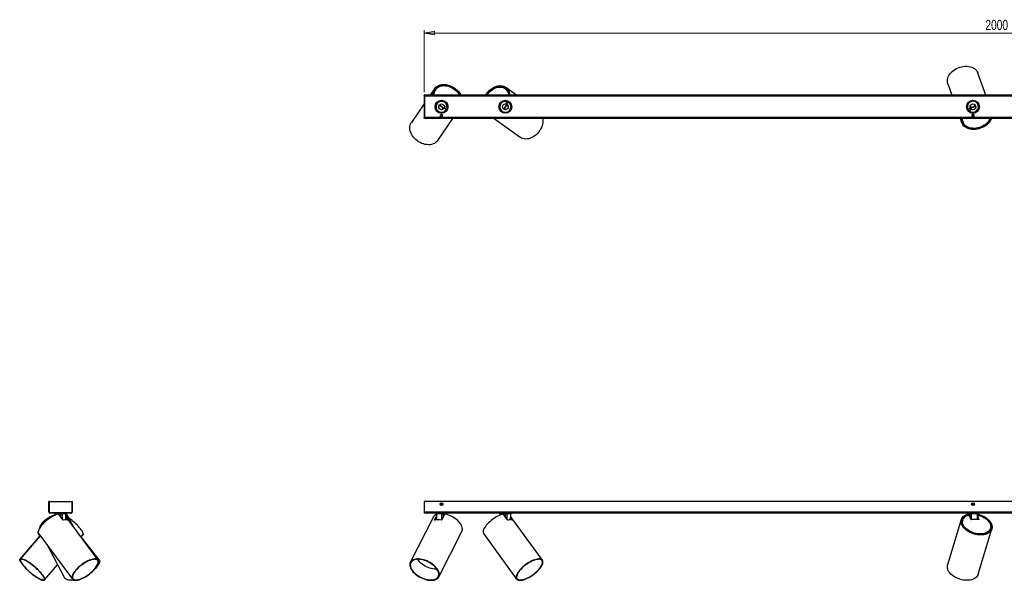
# Model space of a CAD drawing. Header units: millimetres. Extents: x 331 to 1010, y 451 to 656.
# Tile 1 of 4: x 331 to 670, y 463 to 656. Entities that reach past the tile are written whole.
import ezdxf

# ---------------------------------------------------------------- set-up
doc = ezdxf.new("R2010")
doc.units = ezdxf.units.MM
doc.linetypes.add('CENTERX2', pattern=[20.32, 12.7, -2.54, 2.54, -2.54])
doc.styles.add('SLDTEXTSTYLE0', font='TXT', dxfattribs={"width": 0.75})
doc.dimstyles.new('SLDDIMSTYLE2', dxfattribs={"dimtxt": 3.5, "dimasz": 3.556, "dimexe": 0, "dimexo": 0.0625, "dimgap": 0.875, "dimtad": 1, "dimdec": 0, "dimlfac": 5, "dimrnd": 1e-09, "dimzin": 12, "dimdsep": 46, "dimtxsty": 'SLDTEXTSTYLE0', "dimblk1": 'CLOSED', "dimblk2": 'CLOSED', "dimsah": 1, "dimcen": 0.09, "dimadec": 0, "dimazin": 3, "dimtfac": 1, "dimtdec": 0, "dimtofl": 0, "dimtmove": 0, "dimatfit": 3, "dimldrblk": 'CLOSED', "dimfxl": 0, "dimfrac": 2, "dimtolj": 1, "dimtzin": 12, "dimarcsym": 0})

# ---------------------------------------------------------------- blocks, each defined once
blk = doc.blocks.new('_Closed')
at = {"color": 0, "linetype": 'ByBlock', "lineweight": -2}
for p, q in [((-1, 0.166667), (0, 0)), ((-1, 0.166667), (-1, -0.166667)), ((0, 0), (-1, -0.166667)), ((0, 0), (-1, 0))]:
    blk.add_line(p, q, dxfattribs=at)
blk = doc.blocks.new('_D_2')
at = {"color": 7, "linetype": 'Continuous', "lineweight": 0}
for p, q in [((470.02, 630.96), (470.02, 652.35)), ((870.02, 651.35), (470.02, 651.35)), ((870.02, 630.96), (870.02, 652.35))]:
    blk.add_line(p, q, dxfattribs=at)
at = {"color": 7, "linetype": 'Continuous', "lineweight": 18, "xscale": 3.556, "yscale": 3.556, "rotation": 180.0000000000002}
blk.add_blockref('_Closed', (470.02, 651.35, 18.75), dxfattribs=at)
at = {"color": 7, "linetype": 'Continuous', "lineweight": 18, "xscale": 3.556, "yscale": 3.556}
blk.add_blockref('_Closed', (870.02, 651.35, 18.75), dxfattribs=at)
at = {"color": 7, "linetype": 'Continuous', "lineweight": 18, "insert": (663.31, 655.86), "char_height": 3.5, "attachment_point": 1, "style": 'SLDTEXTSTYLE0'}
blk.add_mtext('2000', dxfattribs=at)

msp = doc.modelspace()

# ---------------------------------------------------------------- linework, layer by layer
at = {"color": 7, "linetype": 'Continuous', "lineweight": 25}
for p, q in [((663.437, 629.962), (660.748, 637.503)), ((473.625, 632.178), (472.1, 629.962)), ((473.438, 631.373), (473.639, 631.235)), ((473.941, 631.755), (473.698, 631.923)), ((474.037, 631.894), (473.885, 631.674)), ((498.138, 632.06), (497.922, 632.217)), ((498.232, 632.357), (498.058, 632.118)), ((501.875, 629.962), (498.216, 632.622)), ((498.517, 631.728), (498.66, 631.926)), ((650.387, 633.809), (651.759, 629.962)), ((470.024, 629.802), (470.024, 629.962)), ((870.024, 629.962), (470.024, 629.962)), ((470.024, 629.802), (470.024, 622.122)), ((470.024, 629.802), (470.224, 629.802)), ((870.024, 629.802), (470.024, 629.802)), ((470.224, 629.802), (470.224, 622.122)), ((475.7, 628.138), (475.716, 628.16)), ((476.02, 628.162), (476.034, 628.182)), ((476.256, 628.169), (476.291, 628.145)), ((476.313, 628.163), (476.35, 628.137)), ((496.992, 627.905), (497.018, 627.941)), ((497.045, 627.932), (497.07, 627.966)), ((497.275, 628.051), (497.294, 628.037)), ((497.582, 628.137), (497.604, 628.121)), ((498.376, 627.829), (498.126, 626.997)), ((498.509, 626.881), (498.759, 627.714)), ((657.582, 627.65), (657.658, 627.686)), ((658.991, 628.161), (659.072, 628.181)), ((659.887, 628.007), (659.896, 627.981)), ((470.024, 626.945), (465.659, 620.601)), ((473.86, 625.464), (473.876, 625.486)), ((474.26, 624.646), (474.196, 624.701)), ((475.151, 625.928), (475.379, 626.259)), ((475.499, 623.804), (475.426, 623.844)), ((476.532, 625.466), (476.305, 625.135)), ((477.061, 625.886), (476.956, 625.5)), ((476.956, 625.5), (477.794, 625.272)), ((477.899, 625.658), (477.061, 625.886)), ((477.939, 627.043), (477.976, 627.018)), ((477.968, 626.991), (478.003, 626.967)), ((478.094, 626.764), (478.08, 626.744)), ((478.187, 626.459), (478.172, 626.437)), ((495.824, 626.015), (495.805, 626.029)), ((495.84, 625.695), (495.818, 625.711)), ((495.823, 626.251), (495.848, 626.285)), ((495.831, 626.308), (495.857, 626.344)), ((498.034, 625.088), (497.71, 625.325)), ((498.126, 626.997), (498.509, 626.881)), ((498.533, 626.457), (498.858, 626.221)), ((499.293, 624.165), (499.237, 624.102)), ((500.167, 625.382), (500.125, 625.309)), ((500.208, 626.229), (500.23, 626.213)), ((657.07, 626.974), (657.061, 626.999)), ((658.104, 625.476), (657.428, 624.931)), ((657.679, 624.619), (658.355, 625.165)), ((658.355, 625.165), (658.104, 625.476)), ((658.16, 623.916), (658.151, 623.942)), ((658.324, 625.84), (658.189, 626.218)), ((658.462, 623.814), (658.454, 623.837)), ((659.508, 626.688), (659.643, 626.31)), ((660.639, 624.438), (660.596, 624.423)), ((660.678, 624.48), (660.637, 624.466)), ((660.809, 624.676), (660.817, 624.653)), ((660.977, 624.949), (660.986, 624.924)), ((470.024, 622.122), (470.224, 622.122)), ((870.024, 622.122), (470.024, 622.122)), ((470.024, 621.962), (470.024, 622.122)), ((870.024, 621.962), (470.024, 621.962)), ((474.72, 614.365), (479.948, 621.962)), ((475.702, 623.162), (475.624, 623.107)), ((475.624, 623.107), (475.624, 623.088)), ((476.33, 623.107), (475.624, 623.107)), ((475.624, 623.088), (475.702, 623.033)), ((476.33, 623.088), (475.624, 623.088)), ((475.702, 623.033), (475.624, 622.979)), ((475.624, 622.979), (475.624, 622.96)), ((476.33, 622.979), (475.624, 622.979)), ((475.624, 622.96), (475.702, 622.905)), ((476.33, 622.96), (475.624, 622.96)), ((475.702, 622.905), (475.624, 622.85)), ((475.624, 622.85), (475.624, 622.831)), ((476.33, 622.85), (475.624, 622.85)), ((475.624, 622.831), (475.702, 622.777)), ((476.33, 622.831), (475.624, 622.831)), ((475.702, 622.777), (475.624, 622.722)), ((475.624, 622.722), (475.624, 622.703)), ((476.33, 622.722), (475.624, 622.722)), ((475.624, 622.703), (475.702, 622.648)), ((476.33, 622.703), (475.624, 622.703)), ((475.702, 622.648), (475.624, 622.594)), ((475.624, 622.594), (475.624, 622.575)), ((476.33, 622.594), (475.624, 622.594)), ((475.624, 622.575), (475.702, 622.52)), ((476.33, 622.575), (475.624, 622.575)), ((475.702, 622.52), (475.624, 622.465)), ((475.624, 622.465), (475.624, 622.446)), ((476.33, 622.465), (475.624, 622.465)), ((475.624, 622.446), (475.702, 622.392)), ((476.33, 622.446), (475.624, 622.446)), ((475.702, 622.392), (475.624, 622.337)), ((475.624, 622.337), (475.624, 622.318)), ((476.33, 622.337), (475.624, 622.337)), ((475.624, 622.318), (475.702, 622.263)), ((476.33, 622.318), (475.624, 622.318)), ((475.702, 622.263), (475.624, 622.209)), ((475.624, 622.209), (475.624, 622.19)), ((476.33, 622.209), (475.624, 622.209)), ((475.624, 622.19), (475.702, 622.135)), ((476.33, 622.19), (475.624, 622.19)), ((476.024, 623.562), (475.656, 623.194)), ((475.656, 623.194), (475.702, 623.162)), ((476.392, 623.194), (475.656, 623.194)), ((475.702, 622.135), (475.683, 622.122)), ((476.27, 623.162), (475.702, 623.162)), ((476.27, 623.033), (475.702, 623.033)), ((476.27, 622.905), (475.702, 622.905)), ((476.27, 622.777), (475.702, 622.777)), ((476.27, 622.648), (475.702, 622.648)), ((476.27, 622.52), (475.702, 622.52)), ((476.27, 622.392), (475.702, 622.392)), ((476.27, 622.263), (475.702, 622.263)), ((476.27, 622.135), (475.702, 622.135)), ((476.392, 623.194), (476.024, 623.562)), ((476.346, 623.162), (476.27, 623.162)), ((476.346, 623.033), (476.27, 623.033)), ((476.346, 622.905), (476.27, 622.905)), ((476.346, 622.777), (476.27, 622.777)), ((476.346, 622.648), (476.27, 622.648)), ((476.346, 622.52), (476.27, 622.52)), ((476.346, 622.392), (476.27, 622.392)), ((476.346, 622.263), (476.27, 622.263)), ((476.346, 622.135), (476.27, 622.135)), ((476.424, 623.107), (476.33, 623.107)), ((476.424, 623.088), (476.33, 623.088)), ((476.424, 622.979), (476.33, 622.979)), ((476.424, 622.96), (476.33, 622.96)), ((476.424, 622.85), (476.33, 622.85)), ((476.424, 622.831), (476.33, 622.831)), ((476.424, 622.722), (476.33, 622.722)), ((476.424, 622.703), (476.33, 622.703)), ((476.424, 622.594), (476.33, 622.594)), ((476.424, 622.575), (476.33, 622.575)), ((476.424, 622.465), (476.33, 622.465)), ((476.424, 622.446), (476.33, 622.446)), ((476.424, 622.337), (476.33, 622.337)), ((476.424, 622.318), (476.33, 622.318)), ((476.424, 622.209), (476.33, 622.209)), ((476.424, 622.19), (476.33, 622.19)), ((476.347, 623.785), (476.332, 623.763)), ((476.346, 623.162), (476.392, 623.194)), ((476.424, 623.107), (476.346, 623.162)), ((476.346, 623.033), (476.424, 623.088)), ((476.424, 622.979), (476.346, 623.033)), ((476.346, 622.905), (476.424, 622.96)), ((476.424, 622.85), (476.346, 622.905)), ((476.346, 622.777), (476.424, 622.831)), ((476.424, 622.722), (476.346, 622.777)), ((476.346, 622.648), (476.424, 622.703)), ((476.424, 622.594), (476.346, 622.648)), ((476.346, 622.52), (476.424, 622.575)), ((476.424, 622.465), (476.346, 622.52)), ((476.346, 622.392), (476.424, 622.446)), ((476.424, 622.337), (476.346, 622.392)), ((476.346, 622.263), (476.424, 622.318)), ((476.424, 622.209), (476.346, 622.263)), ((476.346, 622.135), (476.424, 622.19)), ((476.365, 622.122), (476.346, 622.135)), ((476.424, 623.088), (476.424, 623.107)), ((476.424, 622.96), (476.424, 622.979)), ((476.424, 622.831), (476.424, 622.85)), ((476.424, 622.703), (476.424, 622.722)), ((476.424, 622.575), (476.424, 622.594)), ((476.424, 622.446), (476.424, 622.465)), ((476.424, 622.318), (476.424, 622.337)), ((476.424, 622.19), (476.424, 622.209)), ((494.172, 621.962), (503.115, 615.461)), ((498.466, 623.786), (498.444, 623.802)), ((654.611, 621.962), (655.106, 620.572)), ((655.362, 621.479), (655.132, 621.398)), ((655.242, 620.8), (655.52, 620.899)), ((655.487, 620.992), (655.577, 620.74)), ((658.702, 623.162), (658.624, 623.107)), ((658.624, 623.107), (658.624, 623.088)), ((658.988, 623.107), (658.624, 623.107)), ((658.624, 623.088), (658.702, 623.033)), ((658.988, 623.088), (658.624, 623.088)), ((658.702, 623.033), (658.624, 622.979)), ((658.624, 622.979), (658.624, 622.96)), ((658.988, 622.979), (658.624, 622.979)), ((658.624, 622.96), (658.702, 622.905)), ((658.988, 622.96), (658.624, 622.96)), ((658.702, 622.905), (658.624, 622.85)), ((658.624, 622.85), (658.624, 622.831)), ((658.988, 622.85), (658.624, 622.85)), ((658.624, 622.831), (658.702, 622.777)), ((658.988, 622.831), (658.624, 622.831)), ((658.702, 622.777), (658.624, 622.722)), ((658.624, 622.722), (658.624, 622.703)), ((658.988, 622.722), (658.624, 622.722)), ((658.624, 622.703), (658.702, 622.648)), ((658.988, 622.703), (658.624, 622.703)), ((658.702, 622.648), (658.624, 622.594)), ((658.624, 622.594), (658.624, 622.575)), ((658.988, 622.594), (658.624, 622.594)), ((658.624, 622.575), (658.702, 622.52)), ((658.988, 622.575), (658.624, 622.575)), ((658.702, 622.52), (658.624, 622.465)), ((658.624, 622.465), (658.624, 622.446)), ((658.988, 622.465), (658.624, 622.465)), ((658.624, 622.446), (658.702, 622.392)), ((658.988, 622.446), (658.624, 622.446)), ((658.702, 622.392), (658.624, 622.337)), ((658.624, 622.337), (658.624, 622.318)), ((658.988, 622.337), (658.624, 622.337)), ((658.624, 622.318), (658.702, 622.263)), ((658.988, 622.318), (658.624, 622.318)), ((658.702, 622.263), (658.624, 622.209)), ((658.624, 622.209), (658.624, 622.19)), ((658.988, 622.209), (658.624, 622.209)), ((658.624, 622.19), (658.702, 622.135)), ((658.988, 622.19), (658.624, 622.19)), ((659.024, 623.562), (658.656, 623.194)), ((658.656, 623.194), (658.702, 623.162)), ((659.392, 623.194), (658.656, 623.194)), ((658.72, 623.783), (658.68, 623.768)), ((658.702, 622.135), (658.683, 622.122)), ((658.995, 623.162), (658.702, 623.162)), ((658.995, 623.033), (658.702, 623.033)), ((658.995, 622.905), (658.702, 622.905)), ((658.995, 622.777), (658.702, 622.777)), ((658.995, 622.648), (658.702, 622.648)), ((658.995, 622.52), (658.702, 622.52)), ((658.995, 622.392), (658.702, 622.392)), ((658.995, 622.263), (658.702, 622.263)), ((658.995, 622.135), (658.702, 622.135)), ((658.779, 623.775), (658.737, 623.76)), ((659.424, 623.107), (658.988, 623.107)), ((659.424, 623.088), (658.988, 623.088)), ((659.424, 622.979), (658.988, 622.979)), ((659.424, 622.96), (658.988, 622.96)), ((659.424, 622.85), (658.988, 622.85)), ((659.424, 622.831), (658.988, 622.831)), ((659.424, 622.722), (658.988, 622.722)), ((659.424, 622.703), (658.988, 622.703)), ((659.424, 622.594), (658.988, 622.594)), ((659.424, 622.575), (658.988, 622.575)), ((659.424, 622.465), (658.988, 622.465)), ((659.424, 622.446), (658.988, 622.446)), ((659.424, 622.337), (658.988, 622.337)), ((659.424, 622.318), (658.988, 622.318)), ((659.424, 622.209), (658.988, 622.209)), ((659.424, 622.19), (658.988, 622.19)), ((659.346, 623.162), (658.995, 623.162)), ((659.346, 623.033), (658.995, 623.033)), ((659.346, 622.905), (658.995, 622.905)), ((659.346, 622.777), (658.995, 622.777)), ((659.346, 622.648), (658.995, 622.648)), ((659.346, 622.52), (658.995, 622.52)), ((659.346, 622.392), (658.995, 622.392)), ((659.346, 622.263), (658.995, 622.263)), ((659.346, 622.135), (658.995, 622.135)), ((659.392, 623.194), (659.024, 623.562)), ((659.346, 623.162), (659.392, 623.194)), ((659.424, 623.107), (659.346, 623.162)), ((659.346, 623.033), (659.424, 623.088)), ((659.424, 622.979), (659.346, 623.033)), ((659.346, 622.905), (659.424, 622.96)), ((659.424, 622.85), (659.346, 622.905)), ((659.346, 622.777), (659.424, 622.831)), ((659.424, 622.722), (659.346, 622.777)), ((659.346, 622.648), (659.424, 622.703)), ((659.424, 622.594), (659.346, 622.648)), ((659.346, 622.52), (659.424, 622.575)), ((659.424, 622.465), (659.346, 622.52)), ((659.346, 622.392), (659.424, 622.446)), ((659.424, 622.337), (659.346, 622.392)), ((659.346, 622.263), (659.424, 622.318)), ((659.424, 622.209), (659.346, 622.263)), ((659.346, 622.135), (659.424, 622.19)), ((659.365, 622.122), (659.346, 622.135)), ((659.424, 623.088), (659.424, 623.107)), ((659.424, 622.96), (659.424, 622.979)), ((659.424, 622.831), (659.424, 622.85)), ((659.424, 622.703), (659.424, 622.722)), ((659.424, 622.575), (659.424, 622.594)), ((659.424, 622.446), (659.424, 622.465)), ((659.424, 622.318), (659.424, 622.337)), ((659.424, 622.19), (659.424, 622.209)), ((341.033, 490.1), (340.873, 490.1)), ((340.873, 486.42), (340.873, 490.1)), ((341.033, 490.1), (348.713, 490.1)), ((341.033, 486.46), (341.033, 490.1)), ((341.033, 486.42), (341.033, 490.1)), ((348.713, 490.1), (348.713, 486.46)), ((348.873, 490.1), (348.713, 490.1)), ((348.713, 490.1), (348.713, 486.42)), ((348.873, 490.1), (348.873, 486.42)), ((470.024, 490.1), (470.024, 486.42)), ((870.024, 490.1), (470.024, 490.1)), ((475.796, 489.159), (475.875, 489.376)), ((475.796, 489.159), (475.945, 488.983)), ((476.102, 489.417), (475.875, 489.376)), ((475.945, 488.983), (476.173, 489.023)), ((476.102, 489.417), (476.251, 489.24)), ((476.251, 489.24), (476.173, 489.023)), ((658.891, 489.389), (658.794, 489.179)), ((658.927, 488.99), (658.794, 489.179)), ((658.891, 489.389), (659.121, 489.409)), ((658.927, 488.99), (659.157, 489.011)), ((659.121, 489.409), (659.254, 489.22)), ((659.157, 489.011), (659.254, 489.22)), ((340.873, 486.42), (341.033, 486.42)), ((341.193, 486.26), (341.193, 486.1)), ((348.553, 486.26), (341.193, 486.26)), ((348.553, 486.1), (341.193, 486.1)), ((348.513, 486.26), (341.233, 486.26)), ((342.995, 485.902), (343.001, 485.428)), ((343.002, 485.902), (343.008, 485.431)), ((344.994, 485.901), (343.132, 485.901)), ((345.653, 483.832), (344.275, 485.69)), ((346.692, 485.901), (345.411, 485.901)), ((346.719, 483.823), (346.744, 485.902)), ((357.769, 469.969), (346.732, 484.848)), ((346.748, 485.618), (346.751, 485.902)), ((349.539, 481.063), (347.523, 484.871)), ((348.553, 486.1), (348.553, 486.26)), ((348.713, 486.42), (348.873, 486.42)), ((870.024, 486.42), (470.024, 486.42)), ((470.024, 486.42), (470.024, 486.1)), ((870.024, 486.1), (470.024, 486.1)), ((474.153, 485.902), (474.178, 483.792)), ((476.144, 485.901), (474.283, 485.901)), ((477.086, 485.69), (476.138, 483.832)), ((477.842, 485.901), (476.561, 485.901)), ((477.892, 485.657), (477.895, 485.902)), ((496.146, 485.902), (496.151, 485.452)), ((498.097, 485.901), (496.269, 485.901)), ((498.742, 483.832), (497.389, 485.69)), ((499.844, 485.901), (498.516, 485.901)), ((499.876, 483.823), (499.902, 485.902)), ((510.794, 469.93), (499.89, 484.901)), ((657.28, 485.902), (657.282, 485.772)), ((658.056, 485.901), (657.298, 485.901)), ((657.433, 485.656), (657.38, 485.797)), ((657.561, 485.615), (657.509, 485.755)), ((657.56, 485.55), (657.53, 485.449)), ((658.25, 483.97), (657.684, 485.489)), ((660.568, 485.901), (658.44, 485.901)), ((660.745, 483.903), (660.767, 485.902)), ((660.755, 484.829), (661.076, 483.97)), ((346.726, 484.367), (347.158, 483.784)), ((346.73, 484.673), (347.353, 483.832)), ((347.238, 484.34), (347.081, 484.637)), ((473.257, 484.798), (465.291, 469.192)), ((473.667, 483.832), (474.166, 484.81)), ((473.772, 483.727), (474.17, 484.506)), ((499.883, 484.376), (500.318, 483.778)), ((499.887, 484.682), (500.506, 483.832)), ((655.022, 483.889), (650.303, 468.284)), ((655.46, 482.077), (655.386, 482.077)), ((655.501, 483.744), (655.411, 483.447)), ((655.736, 481.477), (655.74, 481.477)), ((661.006, 483.903), (658.369, 483.903)), ((660.749, 484.307), (660.9, 483.903)), ((665.122, 482.077), (665.068, 482.077)), ((337.746, 478.284), (330.839, 470.287)), ((337.856, 478.35), (330.985, 470.249)), ((337.265, 478.896), (337.772, 478.251)), ((337.358, 479.02), (348.934, 463.415)), ((351.891, 477.892), (352.61, 478.74)), ((352.001, 477.958), (352.643, 478.702)), ((475.088, 464.191), (483.054, 479.797)), ((490.536, 479.059), (501.903, 463.454)), ((660.832, 465.1), (665.551, 480.705)), ((664.983, 480.553), (665.073, 480.85)), ((340.208, 475.179), (346.064, 464.118)), ((358.191, 470.093), (351.975, 477.991)), ((339.374, 463.134), (343.814, 468.369)), ((338.969, 463.013), (338.922, 463.011)), ((350.296, 463.011), (350.158, 463.017))]:
    msp.add_line(p, q, dxfattribs=at)
at = {"color": 7, "linetype": 'CENTERX2'}
for p, q in [((470.024, 629.83), (870.024, 629.83)), ((870.024, 622.093), (470.024, 622.093))]:
    msp.add_line(p, q, dxfattribs=at)
at = {"color": 8, "linetype": 'Continuous', "lineweight": 25}
for p, q in [((869.824, 629.642), (470.224, 629.642)), ((475.676, 622.282), (470.224, 622.282)), ((658.676, 622.282), (476.372, 622.282)), ((863.676, 622.282), (659.372, 622.282)), ((343.132, 485.901), (343.137, 485.487)), ((344.991, 484.724), (344.994, 485.901)), ((345.411, 485.901), (345.407, 484.163)), ((346.666, 483.822), (346.692, 485.901)), ((474.283, 485.901), (474.308, 483.805)), ((476.139, 483.834), (476.144, 485.901)), ((476.561, 485.901), (476.558, 484.655)), ((477.839, 485.672), (477.842, 485.901)), ((496.269, 485.901), (496.274, 485.504)), ((498.095, 484.72), (498.097, 485.901)), ((498.516, 485.901), (498.513, 484.147)), ((499.819, 483.822), (499.844, 485.901)), ((657.298, 485.901), (657.299, 485.776)), ((658.064, 484.468), (658.056, 485.901)), ((658.44, 485.901), (658.45, 483.903)), ((660.546, 483.903), (660.568, 485.901)), ((347.281, 483.753), (347.353, 483.832)), ((473.667, 483.832), (473.737, 483.719)), ((500.432, 483.75), (500.506, 483.832)), ((661.06, 483.918), (661.076, 483.97))]:
    msp.add_line(p, q, dxfattribs=at)
at = {"color": 7, "linetype": 'Continuous', "lineweight": 25, "flags": 128}
for points in [[(650.387, 633.809), (650.35, 633.919), (650.245, 634.375), (650.208, 634.848), (650.242, 635.331), (650.345, 635.819), (650.517, 636.304), (650.754, 636.781), (651.054, 637.243), (651.412, 637.685), (651.825, 638.1), (652.287, 638.483), (652.791, 638.829), (653.332, 639.134), (653.902, 639.394), (654.493, 639.605), (655.099, 639.764), (655.711, 639.87), (656.32, 639.921), (656.92, 639.916), (657.503, 639.856), (658.06, 639.741), (658.584, 639.573), (659.07, 639.353), (659.509, 639.086), (659.898, 638.774), (660.229, 638.421), (660.5, 638.032), (660.707, 637.612), (660.748, 637.503)], [(473.082, 629.962), (473.067, 630.337), (473.104, 630.826), (473.205, 631.293), (473.37, 631.731), (473.596, 632.135), (473.88, 632.5), (474.219, 632.821), (474.608, 633.093), (475.043, 633.314), (475.517, 633.481), (476.025, 633.592), (476.56, 633.644), (477.115, 633.638), (477.684, 633.573), (478.259, 633.451), (478.833, 633.272), (479.398, 633.04), (479.947, 632.757), (480.473, 632.427), (480.969, 632.053), (481.43, 631.642), (481.849, 631.197), (482.22, 630.725), (482.54, 630.232), (482.688, 629.962)], [(473.263, 629.962), (473.263, 629.966), (473.258, 630.467), (473.32, 630.948), (473.448, 631.402), (473.642, 631.825), (473.897, 632.21), (474.211, 632.552), (474.579, 632.845), (474.996, 633.087), (475.456, 633.273), (475.954, 633.401), (476.482, 633.469), (477.033, 633.477), (477.599, 633.425), (478.173, 633.312), (478.747, 633.141), (479.312, 632.914), (479.862, 632.633), (480.388, 632.304), (480.884, 631.93), (481.342, 631.517), (481.756, 631.07), (482.121, 630.595), (482.432, 630.099), (482.506, 629.962)], [(473.537, 629.962), (473.536, 630.395), (473.598, 630.862), (473.727, 631.302), (473.92, 631.709), (474.175, 632.078), (474.487, 632.403), (474.854, 632.679), (475.268, 632.902), (475.724, 633.07), (476.216, 633.179), (476.736, 633.228), (477.276, 633.217), (477.83, 633.145), (478.388, 633.014), (478.943, 632.825), (479.486, 632.581), (480.01, 632.286), (480.507, 631.944), (480.969, 631.56), (481.391, 631.14), (481.766, 630.689), (482.088, 630.215), (482.233, 629.962)], [(491.274, 629.962), (491.332, 630.059), (491.676, 630.576), (492.062, 631.063), (492.485, 631.512), (492.941, 631.92), (493.422, 632.279), (493.923, 632.586), (494.438, 632.836), (494.96, 633.027), (495.482, 633.156), (495.998, 633.221), (496.5, 633.221), (496.984, 633.158), (497.441, 633.03), (497.868, 632.84), (498.257, 632.591), (498.605, 632.285), (498.906, 631.927), (499.157, 631.521), (499.355, 631.072), (499.497, 630.586), (499.581, 630.069), (499.591, 629.962)], [(491.448, 629.962), (491.453, 629.971), (491.796, 630.489), (492.183, 630.974), (492.608, 631.422), (493.065, 631.824), (493.549, 632.177), (494.053, 632.474), (494.57, 632.712), (495.092, 632.888), (495.612, 633), (496.124, 633.044), (496.621, 633.022), (497.094, 632.933), (497.539, 632.779), (497.949, 632.562), (498.317, 632.284), (498.64, 631.95), (498.913, 631.563), (499.132, 631.131), (499.293, 630.657), (499.396, 630.149), (499.418, 629.962)], [(491.71, 629.962), (491.805, 630.11), (492.159, 630.597), (492.555, 631.05), (492.986, 631.461), (493.446, 631.824), (493.929, 632.134), (494.427, 632.386), (494.933, 632.576), (495.439, 632.703), (495.939, 632.764), (496.425, 632.758), (496.89, 632.685), (497.327, 632.547), (497.731, 632.344), (498.094, 632.082), (498.411, 631.762), (498.679, 631.39), (498.893, 630.971), (499.051, 630.511), (499.149, 630.018), (499.156, 629.962)], [(475.03, 625.853), (475.084, 625.871), (475.151, 625.928)], [(476.081, 626.045), (475.749, 626.242), (475.408, 626.385)], [(476.639, 625.538), (476.384, 625.805), (476.081, 626.045)], [(476.305, 625.135), (476.275, 625.052), (476.277, 624.994)], [(476.901, 625.482), (476.801, 625.53), (476.694, 625.546), (476.599, 625.523), (476.532, 625.466), (476.503, 625.382), (476.515, 625.286), (476.568, 625.191), (476.607, 625.149)], [(497.942, 626.021), (497.736, 625.694), (497.585, 625.357)], [(498.463, 626.566), (498.19, 626.318), (497.942, 626.021)], [(498.107, 624.965), (498.09, 625.02), (498.034, 625.088)], [(498.526, 626.826), (498.475, 626.728), (498.457, 626.621), (498.477, 626.526), (498.533, 626.457), (498.615, 626.425), (498.712, 626.435), (498.808, 626.486), (498.851, 626.523)], [(498.858, 626.221), (498.94, 626.189), (498.997, 626.19)], [(658.121, 625.531), (658.219, 625.584), (658.294, 625.662), (658.331, 625.752), (658.324, 625.84), (658.274, 625.913), (658.188, 625.959), (658.08, 625.972), (658.024, 625.965)], [(658.189, 626.218), (658.139, 626.291), (658.091, 626.322)], [(658.32, 625.711), (658.686, 625.761), (659.058, 625.866)], [(659.058, 625.866), (659.413, 626.02), (659.728, 626.213)], [(659.518, 626.831), (659.501, 626.776), (659.508, 626.688)], [(474.72, 614.365), (474.652, 614.271), (474.345, 613.918), (473.982, 613.612), (473.571, 613.356), (473.115, 613.155), (472.622, 613.009), (472.096, 612.922), (471.546, 612.895), (470.978, 612.927), (470.4, 613.018), (469.819, 613.168), (469.243, 613.374), (468.679, 613.634), (468.135, 613.944), (467.618, 614.3), (467.134, 614.697), (466.69, 615.131), (466.292, 615.596), (465.944, 616.085), (465.652, 616.592), (465.419, 617.111), (465.248, 617.635), (465.142, 618.157), (465.101, 618.67), (465.127, 619.167), (465.218, 619.643), (465.375, 620.09), (465.594, 620.504), (465.659, 620.601)], [(510.929, 621.962), (510.957, 621.699), (510.971, 621.148), (510.924, 620.581), (510.817, 620.005), (510.653, 619.428), (510.432, 618.858), (510.158, 618.301), (509.834, 617.765), (509.464, 617.257), (509.055, 616.784), (508.609, 616.351), (508.135, 615.965), (507.637, 615.63), (507.122, 615.351), (506.597, 615.132), (506.069, 614.974), (505.545, 614.881), (505.031, 614.854), (504.534, 614.893), (504.061, 614.997), (503.618, 615.165), (503.21, 615.395), (503.115, 615.461)], [(665.413, 621.962), (665.208, 621.493), (664.937, 621.028), (664.607, 620.582), (664.221, 620.158), (663.786, 619.764), (663.305, 619.404), (662.786, 619.082), (662.235, 618.803), (661.659, 618.569), (661.066, 618.386), (660.462, 618.253), (659.857, 618.174), (659.257, 618.149), (658.67, 618.179), (658.103, 618.263), (657.565, 618.4), (657.061, 618.588), (656.599, 618.826), (656.184, 619.109), (655.821, 619.434), (655.515, 619.798), (655.27, 620.195), (655.089, 620.621), (654.975, 621.069), (654.928, 621.535), (654.945, 621.962)], [(665.221, 621.962), (665.095, 621.662), (664.842, 621.194), (664.525, 620.743), (664.151, 620.314), (663.724, 619.915), (663.249, 619.55), (662.733, 619.225), (662.184, 618.943), (661.609, 618.709), (661.016, 618.527), (660.413, 618.397), (659.808, 618.323), (659.209, 618.306), (658.625, 618.344), (658.065, 618.439), (657.534, 618.589), (657.042, 618.791), (656.594, 619.043), (656.197, 619.341), (655.856, 619.682), (655.576, 620.06), (655.36, 620.471), (655.213, 620.908), (655.135, 621.367), (655.128, 621.839), (655.137, 621.962)], [(664.932, 621.962), (664.762, 621.579), (664.497, 621.129), (664.172, 620.698), (663.789, 620.291), (663.356, 619.916), (662.878, 619.577), (662.362, 619.279), (661.816, 619.027), (661.248, 618.825), (660.666, 618.674), (660.078, 618.579), (659.493, 618.539), (658.92, 618.555), (658.367, 618.628), (657.842, 618.756), (657.352, 618.938), (656.905, 619.17), (656.507, 619.449), (656.164, 619.772), (655.882, 620.133), (655.663, 620.527), (655.512, 620.949), (655.43, 621.393), (655.419, 621.851), (655.426, 621.962)], [(344.014, 485.797), (343.547, 485.647), (343.058, 485.453), (342.553, 485.219), (342.038, 484.948), (341.519, 484.643), (341.003, 484.308), (340.498, 483.947), (340.009, 483.565), (339.542, 483.167), (339.104, 482.758), (338.7, 482.343), (338.335, 481.928), (338.014, 481.517), (337.742, 481.116), (337.521, 480.73), (337.354, 480.364), (337.244, 480.023), (337.191, 479.711), (337.197, 479.432), (337.262, 479.19), (337.358, 479.02)], [(337.643, 480.953), (337.677, 481.116), (337.805, 481.517), (337.995, 481.928), (338.244, 482.343), (338.55, 482.758), (338.908, 483.167), (339.314, 483.565), (339.763, 483.947), (340.249, 484.308), (340.766, 484.643), (341.307, 484.948), (341.865, 485.219), (342.434, 485.453), (343.001, 485.645)], [(337.927, 481.395), (338.056, 481.721), (338.273, 482.134), (338.551, 482.55), (338.885, 482.962), (339.272, 483.365), (339.704, 483.754), (340.178, 484.122), (340.686, 484.466), (341.22, 484.779), (341.775, 485.059), (342.342, 485.3), (342.913, 485.5), (343, 485.527)], [(338.526, 482.151), (338.753, 482.494), (339.073, 482.895), (339.445, 483.287), (339.864, 483.665), (340.324, 484.023), (340.817, 484.355), (341.338, 484.658), (341.877, 484.926), (342.426, 485.155)], [(343.132, 485.901), (343.13, 485.94), (343.123, 485.977), (343.113, 486.012), (343.099, 486.042), (343.082, 486.066), (343.062, 486.085), (343.041, 486.096), (343.019, 486.1)], [(344.994, 485.901), (344.991, 485.94), (344.985, 485.977), (344.974, 486.012), (344.96, 486.042), (344.943, 486.066), (344.923, 486.085), (344.902, 486.096), (344.88, 486.1)], [(474.169, 486.1), (474.191, 486.096), (474.212, 486.085), (474.232, 486.066), (474.249, 486.042), (474.263, 486.012), (474.274, 485.977), (474.28, 485.94), (474.283, 485.901)], [(476.031, 486.1), (476.053, 486.096), (476.074, 486.085), (476.093, 486.066), (476.11, 486.042), (476.125, 486.012), (476.135, 485.977), (476.142, 485.94), (476.144, 485.901)], [(483.054, 479.797), (483.15, 480.023), (483.228, 480.364), (483.242, 480.73), (483.191, 481.116), (483.075, 481.517), (482.896, 481.928), (482.657, 482.343), (482.361, 482.758), (482.01, 483.167), (481.611, 483.565), (481.167, 483.947), (480.685, 484.308), (480.17, 484.643), (479.63, 484.948), (479.071, 485.219), (478.5, 485.453), (477.925, 485.647), (477.353, 485.797)], [(497.126, 485.797), (496.65, 485.647), (496.153, 485.453), (495.641, 485.219), (495.12, 484.948), (494.597, 484.643), (494.08, 484.308), (493.573, 483.947), (493.085, 483.565), (492.621, 483.167), (492.188, 482.758), (491.79, 482.343), (491.432, 481.928), (491.121, 481.517), (490.858, 481.116), (490.648, 480.73), (490.494, 480.364), (490.396, 480.023), (490.358, 479.711), (490.378, 479.432), (490.458, 479.19), (490.536, 479.059)], [(496.269, 485.901), (496.267, 485.94), (496.26, 485.977), (496.249, 486.012), (496.235, 486.042), (496.217, 486.066), (496.197, 486.085), (496.175, 486.096), (496.152, 486.1)], [(498.097, 485.901), (498.095, 485.94), (498.088, 485.977), (498.077, 486.012), (498.062, 486.042), (498.044, 486.066), (498.024, 486.085), (498.002, 486.096), (497.979, 486.1)], [(660.766, 485.756), (661.185, 485.647), (661.775, 485.453), (662.347, 485.219), (662.892, 484.948), (663.404, 484.643), (663.876, 484.308), (664.302, 483.947), (664.677, 483.565), (664.996, 483.167), (665.255, 482.758), (665.45, 482.343), (665.579, 481.928), (665.64, 481.517), (665.634, 481.116), (665.559, 480.73), (665.416, 480.364), (665.208, 480.023), (664.937, 479.711), (664.607, 479.432), (664.221, 479.19), (663.786, 478.987), (663.305, 478.827), (662.786, 478.711), (662.235, 478.64), (661.659, 478.617), (661.066, 478.64), (660.462, 478.711), (659.857, 478.827), (659.257, 478.987), (658.67, 479.19), (658.103, 479.432), (657.565, 479.711), (657.061, 480.023), (656.599, 480.364), (656.184, 480.73), (655.821, 481.116), (655.515, 481.517), (655.27, 481.928), (655.089, 482.343), (654.975, 482.758), (654.928, 483.167), (654.95, 483.565), (655.041, 483.947), (655.198, 484.308), (655.42, 484.643), (655.704, 484.948), (656.047, 485.219), (656.444, 485.453), (656.891, 485.647), (657.38, 485.797), (657.38, 485.797)], [(660.764, 485.627), (661.236, 485.5), (661.823, 485.3), (662.39, 485.059), (662.927, 484.779), (663.429, 484.466), (663.887, 484.122), (664.295, 483.754), (664.649, 483.365), (664.942, 482.962), (665.172, 482.55), (665.334, 482.134), (665.427, 481.721), (665.45, 481.315), (665.401, 480.923), (665.283, 480.55), (665.095, 480.201), (664.842, 479.88), (664.525, 479.593), (664.151, 479.343), (663.724, 479.134), (663.249, 478.968), (662.733, 478.848), (662.184, 478.775), (661.609, 478.751), (661.016, 478.775), (660.413, 478.848), (659.808, 478.968), (659.209, 479.134), (658.625, 479.343), (658.065, 479.593), (657.534, 479.88), (657.042, 480.201), (656.594, 480.55), (656.197, 480.923), (655.856, 481.315), (655.576, 481.721), (655.36, 482.134), (655.213, 482.55), (655.135, 482.962), (655.128, 483.365), (655.192, 483.754), (655.326, 484.122), (655.528, 484.466), (655.795, 484.779), (656.124, 485.059), (656.51, 485.3), (656.949, 485.5), (657.433, 485.656), (657.433, 485.656)], [(660.762, 485.432), (661.094, 485.345), (661.667, 485.156), (662.219, 484.926), (662.744, 484.658), (663.233, 484.355), (663.678, 484.023), (664.075, 483.665), (664.416, 483.287), (664.698, 482.895), (664.915, 482.494), (665.064, 482.091), (665.145, 481.69), (665.154, 481.298), (665.093, 480.921), (664.961, 480.564), (664.762, 480.232), (664.497, 479.93), (664.172, 479.662), (663.789, 479.433), (663.356, 479.246), (662.878, 479.103), (662.362, 479.006), (661.816, 478.958), (661.248, 478.958), (660.666, 479.006), (660.078, 479.103), (659.493, 479.246), (658.92, 479.433), (658.367, 479.662), (657.842, 479.93), (657.352, 480.232), (656.905, 480.564), (656.507, 480.921), (656.164, 481.298), (655.882, 481.69), (655.663, 482.091), (655.512, 482.494), (655.43, 482.895), (655.419, 483.287), (655.478, 483.665), (655.608, 484.023), (655.806, 484.355), (656.069, 484.658), (656.393, 484.926), (656.774, 485.156), (657.206, 485.345), (657.684, 485.489), (657.684, 485.489)], [(658.44, 485.901), (658.441, 485.94), (658.445, 485.977), (658.451, 486.012), (658.46, 486.042), (658.47, 486.066), (658.481, 486.085), (658.494, 486.096), (658.507, 486.1)], [(660.568, 485.901), (660.569, 485.94), (660.573, 485.977), (660.58, 486.012), (660.588, 486.042), (660.598, 486.066), (660.61, 486.085), (660.622, 486.096), (660.635, 486.1)], [(347.238, 484.34), (347.352, 484.058), (347.371, 483.985)], [(352.61, 478.74), (352.661, 478.827), (352.686, 478.987), (352.656, 479.19), (352.572, 479.432), (352.435, 479.711), (352.247, 480.023), (352.009, 480.364), (351.726, 480.73), (351.401, 481.116), (351.037, 481.517), (350.64, 481.928), (350.214, 482.343), (349.766, 482.758), (349.3, 483.167), (348.823, 483.565), (348.341, 483.947), (347.859, 484.308), (347.797, 484.353)], [(661.076, 483.97), (661.079, 483.957), (661.078, 483.945), (661.074, 483.933), (661.066, 483.923), (661.055, 483.915), (661.041, 483.908), (661.024, 483.905), (661.006, 483.903)], [(337.619, 478.668), (337.506, 478.711), (337.328, 478.827), (337.205, 478.987), (337.138, 479.19), (337.128, 479.432), (337.175, 479.711), (337.201, 479.805)], [(352.685, 478.991), (352.686, 478.987), (352.695, 478.827), (352.65, 478.711), (352.552, 478.64), (352.517, 478.63)], [(331.285, 469.065), (331.259, 469.102), (331.062, 469.403), (330.916, 469.669), (330.823, 469.896), (330.785, 470.082), (330.801, 470.223), (330.839, 470.287)], [(339.029, 463.011), (339.215, 463.035), (339.347, 463.107), (339.426, 463.225), (339.449, 463.389), (339.416, 463.596), (339.329, 463.843), (339.187, 464.127), (338.993, 464.444), (338.749, 464.791), (338.459, 465.163), (338.125, 465.555), (337.754, 465.961), (337.349, 466.377), (336.916, 466.797), (336.46, 467.216), (335.987, 467.627), (335.504, 468.027), (335.016, 468.409), (334.531, 468.769), (334.054, 469.102), (333.592, 469.403), (333.15, 469.669), (332.735, 469.896), (332.352, 470.082), (332.006, 470.223), (331.701, 470.318), (331.441, 470.366), (331.23, 470.366), (331.071, 470.318), (330.965, 470.223), (330.914, 470.082), (330.919, 469.896), (330.979, 469.669), (331.094, 469.403), (331.262, 469.102), (331.482, 468.769), (331.749, 468.409), (332.061, 468.027), (332.414, 467.627), (332.803, 467.216), (333.223, 466.797), (333.669, 466.377), (334.134, 465.961), (334.612, 465.555), (335.099, 465.163), (335.586, 464.791), (336.068, 464.444), (336.538, 464.127), (336.99, 463.843), (337.419, 463.596), (337.819, 463.389), (338.185, 463.225), (338.511, 463.107), (338.793, 463.035), (339.029, 463.011)], [(338.889, 463.145), (339.071, 463.169), (339.2, 463.241), (339.274, 463.359), (339.293, 463.522), (339.257, 463.729), (339.165, 463.975), (339.02, 464.258), (338.822, 464.574), (338.576, 464.919), (338.283, 465.287), (337.948, 465.675), (337.576, 466.076), (337.172, 466.486), (336.74, 466.898), (336.288, 467.308), (335.82, 467.709), (335.344, 468.097), (334.866, 468.465), (334.392, 468.81), (333.928, 469.126), (333.481, 469.409), (333.058, 469.655), (332.663, 469.861), (332.302, 470.024), (331.98, 470.143), (331.701, 470.214), (331.469, 470.238), (331.288, 470.214), (331.159, 470.143), (331.085, 470.024), (331.065, 469.861), (331.102, 469.655), (331.193, 469.409), (331.339, 469.126), (331.536, 468.81), (331.783, 468.465), (332.076, 468.097), (332.41, 467.709), (332.782, 467.308), (333.187, 466.898), (333.618, 466.486), (334.071, 466.076), (334.538, 465.675), (335.014, 465.287), (335.493, 464.919), (335.967, 464.574), (336.431, 464.258), (336.877, 463.975), (337.301, 463.729), (337.696, 463.522), (338.057, 463.359), (338.379, 463.241), (338.657, 463.169), (338.889, 463.145)], [(349.985, 463.011), (350.362, 463.035), (350.778, 463.107), (351.228, 463.225), (351.706, 463.389), (352.205, 463.596), (352.719, 463.843), (353.241, 464.127), (353.765, 464.444), (354.283, 464.791), (354.789, 465.163), (355.277, 465.555), (355.739, 465.961), (356.17, 466.377), (356.564, 466.797), (356.917, 467.216), (357.223, 467.627), (357.479, 468.027), (357.68, 468.409), (357.826, 468.769), (357.913, 469.102), (357.94, 469.403), (357.908, 469.669), (357.817, 469.896), (357.667, 470.082), (357.461, 470.223), (357.201, 470.318), (356.891, 470.366), (356.535, 470.366), (356.138, 470.318), (355.704, 470.223), (355.239, 470.082), (354.75, 469.896), (354.243, 469.669), (353.724, 469.403), (353.2, 469.102), (352.678, 468.769), (352.165, 468.409), (351.668, 468.027), (351.192, 467.627), (350.745, 467.216), (350.331, 466.797), (349.957, 466.377), (349.627, 465.961), (349.346, 465.555), (349.117, 465.163), (348.943, 464.791), (348.827, 464.444), (348.769, 464.127), (348.771, 463.843), (348.834, 463.596), (348.954, 463.389), (349.133, 463.225), (349.366, 463.107), (349.651, 463.035), (349.985, 463.011)], [(350.107, 463.145), (350.478, 463.169), (350.887, 463.241), (351.33, 463.359), (351.801, 463.522), (352.292, 463.729), (352.797, 463.975), (353.311, 464.258), (353.824, 464.574), (354.331, 464.919), (354.825, 465.287), (355.299, 465.675), (355.747, 466.076), (356.162, 466.486), (356.54, 466.898), (356.874, 467.308), (357.16, 467.709), (357.396, 468.097), (357.576, 468.465), (357.699, 468.81), (357.764, 469.126), (357.768, 469.409), (357.713, 469.655), (357.599, 469.861), (357.428, 470.024), (357.202, 470.143), (356.923, 470.214), (356.596, 470.238), (356.225, 470.214), (355.816, 470.143), (355.373, 470.024), (354.903, 469.861), (354.411, 469.655), (353.906, 469.409), (353.393, 469.126), (352.879, 468.81), (352.372, 468.465), (351.878, 468.097), (351.404, 467.709), (350.956, 467.308), (350.541, 466.898), (350.164, 466.486), (349.829, 466.076), (349.543, 465.675), (349.308, 465.287), (349.127, 464.919), (349.004, 464.574), (348.94, 464.258), (348.935, 463.975), (348.99, 463.729), (349.104, 463.522), (349.275, 463.359), (349.502, 463.241), (349.78, 463.169), (350.107, 463.145)], [(358.191, 470.093), (358.2, 470.082), (358.293, 469.896), (358.33, 469.669), (358.308, 469.403), (358.228, 469.102), (358.091, 468.769), (357.899, 468.409), (357.655, 468.027), (357.361, 467.627), (357.022, 467.216), (356.642, 466.797), (356.225, 466.377), (355.778, 465.961), (355.306, 465.555), (354.816, 465.163), (354.312, 464.791), (353.803, 464.444), (353.295, 464.127), (352.795, 463.843), (352.308, 463.596), (351.842, 463.389), (351.402, 463.225), (350.995, 463.107), (350.624, 463.035), (350.296, 463.011)], [(472.506, 463.011), (473.008, 463.035), (473.472, 463.107), (473.894, 463.225), (474.268, 463.389), (474.588, 463.596), (474.851, 463.843), (475.054, 464.127), (475.192, 464.444), (475.266, 464.791), (475.273, 465.163), (475.215, 465.555), (475.09, 465.961), (474.902, 466.377), (474.652, 466.797), (474.345, 467.216), (473.982, 467.627), (473.571, 468.027), (473.115, 468.409), (472.622, 468.769), (472.096, 469.102), (471.546, 469.403), (470.978, 469.669), (470.4, 469.896), (469.819, 470.082), (469.243, 470.223), (468.679, 470.318), (468.135, 470.366), (467.618, 470.366), (467.134, 470.318), (466.69, 470.223), (466.292, 470.082), (465.944, 469.896), (465.652, 469.669), (465.419, 469.403), (465.248, 469.102), (465.142, 468.769), (465.101, 468.409), (465.127, 468.027), (465.218, 467.627), (465.375, 467.216), (465.594, 466.797), (465.874, 466.377), (466.209, 465.961), (466.596, 465.555), (467.031, 465.163), (467.506, 464.791), (468.016, 464.444), (468.555, 464.127), (469.115, 463.843), (469.689, 463.596), (470.27, 463.389), (470.849, 463.225), (471.42, 463.107), (471.975, 463.035), (472.506, 463.011)], [(472.422, 463.145), (472.914, 463.169), (473.369, 463.241), (473.781, 463.359), (474.144, 463.522), (474.454, 463.729), (474.706, 463.975), (474.897, 464.258), (475.025, 464.574), (475.087, 464.919), (475.083, 465.287), (475.013, 465.675), (474.877, 466.076), (474.678, 466.486), (474.418, 466.898), (474.102, 467.308), (473.732, 467.709), (473.314, 468.097), (472.854, 468.465), (472.358, 468.81), (471.833, 469.126), (471.286, 469.409), (470.723, 469.655), (470.154, 469.861), (469.585, 470.024), (469.024, 470.143), (468.479, 470.214), (467.957, 470.238), (467.465, 470.214), (467.01, 470.143), (466.598, 470.024), (466.235, 469.861), (465.925, 469.655), (465.673, 469.409), (465.482, 469.126), (465.354, 468.81), (465.292, 468.465), (465.296, 468.097), (465.366, 467.709), (465.502, 467.308), (465.701, 466.898), (465.961, 466.486), (466.277, 466.076), (466.647, 465.675), (467.065, 465.287), (467.525, 464.919), (468.021, 464.574), (468.546, 464.258), (469.093, 463.975), (469.656, 463.729), (470.225, 463.522), (470.794, 463.359), (471.355, 463.241), (471.9, 463.169), (472.422, 463.145)], [(474.459, 466.839), (474.071, 466.824), (473.569, 466.847), (473.045, 466.917), (472.505, 467.033), (471.958, 467.193), (471.411, 467.395), (470.871, 467.635), (470.347, 467.911), (469.846, 468.219), (469.375, 468.554), (468.939, 468.912), (468.547, 469.288), (468.202, 469.676), (467.91, 470.07), (467.805, 470.236)], [(503.043, 463.011), (503.433, 463.035), (503.861, 463.107), (504.322, 463.225), (504.809, 463.389), (505.316, 463.596), (505.836, 463.843), (506.364, 464.127), (506.891, 464.444), (507.411, 464.791), (507.917, 465.163), (508.403, 465.555), (508.861, 465.961), (509.288, 466.377), (509.676, 466.797), (510.02, 467.216), (510.317, 467.627), (510.562, 468.027), (510.751, 468.409), (510.884, 468.769), (510.957, 469.102), (510.971, 469.403), (510.924, 469.669), (510.817, 469.896), (510.653, 470.082), (510.432, 470.223), (510.158, 470.318), (509.834, 470.366), (509.464, 470.366), (509.055, 470.318), (508.609, 470.223), (508.135, 470.082), (507.637, 469.896), (507.122, 469.669), (506.597, 469.403), (506.069, 469.102), (505.545, 468.769), (505.031, 468.409), (504.534, 468.027), (504.061, 467.627), (503.618, 467.216), (503.21, 466.797), (502.844, 466.377), (502.522, 465.961), (502.251, 465.555), (502.033, 465.163), (501.872, 464.791), (501.769, 464.444), (501.725, 464.127), (501.742, 463.843), (501.819, 463.596), (501.955, 463.389), (502.148, 463.225), (502.396, 463.107), (502.695, 463.035), (503.043, 463.011)], [(503.163, 463.145), (503.546, 463.169), (503.967, 463.241), (504.421, 463.359), (504.9, 463.522), (505.399, 463.729), (505.911, 463.975), (506.429, 464.258), (506.946, 464.574), (507.454, 464.919), (507.948, 465.287), (508.42, 465.675), (508.864, 466.076), (509.274, 466.486), (509.645, 466.898), (509.971, 467.308), (510.248, 467.709), (510.472, 468.097), (510.64, 468.465), (510.751, 468.81), (510.801, 469.126), (510.792, 469.409), (510.723, 469.655), (510.594, 469.861), (510.408, 470.024), (510.167, 470.143), (509.875, 470.214), (509.534, 470.238), (509.151, 470.214), (508.73, 470.143), (508.276, 470.024), (507.797, 469.861), (507.298, 469.655), (506.786, 469.409), (506.268, 469.126), (505.751, 468.81), (505.243, 468.465), (504.749, 468.097), (504.277, 467.709), (503.833, 467.308), (503.423, 466.898), (503.052, 466.486), (502.726, 466.076), (502.449, 465.675), (502.225, 465.287), (502.057, 464.919), (501.946, 464.574), (501.896, 464.258), (501.905, 463.975), (501.974, 463.729), (502.103, 463.522), (502.289, 463.359), (502.53, 463.241), (502.823, 463.169), (503.163, 463.145)], [(656.94, 463.011), (656.341, 463.035), (655.731, 463.107), (655.12, 463.225), (654.514, 463.389), (653.922, 463.596), (653.351, 463.843), (652.809, 464.127), (652.303, 464.444), (651.84, 464.791), (651.426, 465.163), (651.065, 465.555), (650.763, 465.961), (650.524, 466.377), (650.35, 466.797), (650.245, 467.216), (650.208, 467.627), (650.242, 468.027), (650.303, 468.284)], [(660.832, 465.1), (660.713, 464.791), (660.508, 464.444), (660.24, 464.127), (659.91, 463.843), (659.523, 463.596), (659.085, 463.389), (658.601, 463.225), (658.078, 463.107), (657.522, 463.035), (656.94, 463.011)], [(348.522, 463.011), (348.03, 463.035), (347.576, 463.107), (347.166, 463.225), (346.805, 463.389), (346.498, 463.596), (346.248, 463.843), (346.064, 464.118)], [(349.439, 463.083), (349.044, 463.035), (348.522, 463.011)]]:
    msp.add_lwpolyline(points, dxfattribs=at)
at = {"color": 7, "linetype": 'Continuous', "lineweight": 25}
for centre, radius in [((476.024, 625.962), 2.22), ((476.024, 625.962), 2.2), ((498.024, 625.962), 2.22), ((498.024, 625.962), 2.2), ((659.024, 625.962), 2.22), ((659.024, 625.962), 2.2), ((476.024, 625.962), 1), ((498.024, 625.962), 1), ((659.024, 625.962), 1), ((476.024, 489.2), 0.5), ((476.024, 489.2), 0.4), ((476.024, 489.2), 0.357), ((476.024, 489.2), 0.322), ((659.024, 489.2), 0.5), ((659.024, 489.2), 0.4), ((659.024, 489.2), 0.357), ((659.024, 489.2), 0.322)]:
    msp.add_circle(centre, radius, dxfattribs=at)
for centre, radius, start, end in [((476.354, 630.011), 2.977, 146.04355, 180.94386), ((496.233, 629.56), 3.143, 7.33768, 52.68403), ((476.024, 625.962), 1.9, 350.79531, 338.71066), ((498.024, 625.962), 1.9, 79.31513, 67.23047), ((659.024, 625.962), 1.9, 224.95041, 212.86575), ((475.191, 626.436), 0.258, 238.60387, 316.78643), ((475.135, 626.373), 0.269, 335.01674, 61.71794), ((475.114, 624.663), 1.628, 55.00815, 80.4423), ((475.136, 624.648), 1.628, 30.4901, 55.92427), ((497.59, 625.084), 0.269, 63.53656, 150.23775), ((499.298, 625.019), 1.628, 143.52797, 168.96213), ((497.528, 625.141), 0.258, 327.12369, 45.30625), ((499.314, 625.04), 1.628, 119.00991, 144.44409), ((658.479, 627.45), 1.628, 264.6452, 290.07936), ((658.504, 627.459), 1.628, 289.16325, 314.59741), ((659.896, 626.359), 0.258, 112.75897, 190.94153), ((659.878, 626.441), 0.269, 209.17184, 295.87303), ((658.151, 621.937), 2.827, 179.50382, 199.52334), ((341.193, 486.42), 0.32, 180, 270), ((341.233, 486.46), 0.2, 180, 270), ((341.193, 486.42), 0.16, 180, 270), ((342.795, 485.9), 0.2, 1.00753, 90), ((342.798, 485.9), 0.2, 0.98302, 90), ((342.802, 485.9), 0.2, 0.94359, 90), ((345.595, 485.916), 0.185, 95.9937, 184.55229), ((346.876, 485.916), 0.185, 95.9937, 184.55229), ((345.859, 483.987), 1.679, 352.87266, 58.39187), ((345.75, 483.933), 1.505, 8.92435, 48.81577), ((346.944, 485.9), 0.2, 90, 179.58662), ((345.934, 484.023), 1.791, 345.77037, 63.05935), ((346.949, 485.9), 0.2, 90, 179.62629), ((346.951, 485.9), 0.2, 90, 179.6509), ((348.513, 486.46), 0.2, 270, 0), ((348.553, 486.42), 0.16, 270, 0), ((348.553, 486.42), 0.32, 270, 0), ((474.945, 483.897), 1.913, 114.35744, 151.91966), ((473.953, 485.9), 0.2, 0.94359, 90), ((476.745, 485.916), 0.185, 95.9937, 184.55229), ((478.026, 485.916), 0.185, 95.9937, 184.55229), ((478.095, 485.9), 0.2, 90, 179.58662), ((495.946, 485.9), 0.2, 1.00753, 90), ((498.699, 485.917), 0.184, 96.60643, 184.9672), ((500.027, 485.917), 0.184, 96.60643, 184.9672), ((500.102, 485.9), 0.2, 90, 179.6509), ((657.08, 485.9), 0.2, 1.07915, 90), ((657.103, 485.905), 0.194, 358.81812, 88.25564), ((657.862, 485.905), 0.194, 358.81812, 88.25564), ((660.967, 485.9), 0.2, 90, 179.8482), ((346.646, 481.2), 2.624, 73.68616, 106.31384), ((474.804, 478.293), 5.53, 78.83298, 101.16702), ((499.764, 481.002), 2.822, 74.28228, 105.71772), ((657.784, 482.828), 2.453, 165.38377, 214.54235), ((658.363, 484.033), 0.129, 208.81979, 272.54085), ((340.79, 479.114), 3.661, 148.99041, 165.01128), ((662.618, 481.397), 2.511, 292.4199, 340.35634), ((339.212, 465.504), 2.509, 241.62549, 263.36458), ((349.917, 465.156), 2.145, 255.87359, 271.07721)]:
    msp.add_arc(centre, radius, start, end, dxfattribs=at)
at = {"color": 8, "linetype": 'Continuous', "lineweight": 25}
for centre, major_axis, ratio, start_param, end_param in [((343.302, 485.9), (0.3, -0.002), 0.0014939, 2.1736066, 3.1430671), ((346.444, 485.9), (0.3, 0.002), 0.0014939, 5.6804512, 6.2812275), ((346.449, 485.9), (0.3, 0.002), 0.0013695, 6.2812533, 6.4521135), ((474.453, 485.9), (0.3, -0.002), 0.0014939, 2.1736066, 3.1430671), ((477.595, 485.9), (0.3, 0.002), 0.0014939, 5.6804512, 6.2812275), ((496.446, 485.9), (0.3, -0.002), 0.0012845, 2.1994346, 3.143071), ((499.602, 485.9), (0.3, 0.002), 0.0012845, 5.6546231, 6.2812914), ((657.58, 485.9), (0.3, -0.002), 0.0035249, 3.1406477, 3.484106), ((660.467, 485.9), (0.3, 0.002), 0.0035249, 0.0010919, 1.2282069)]:
    msp.add_ellipse(centre, major_axis=major_axis, ratio=ratio, start_param=start_param, end_param=end_param, dxfattribs=at)
at = {"color": 7, "linetype": 'Continuous', "lineweight": 25}
for centre, major_axis, ratio, start_param, end_param in [((345.164, 485.9), (0.3, 0), 0.0080901, 0.6027226, 2.1734428), ((476.314, 485.9), (0.3, 0), 0.0080901, 0.6027226, 2.1734428), ((498.273, 485.9), (0.3, 0), 0.0081261, 0.6285626, 2.1992828), ((658.339, 485.9), (0.3, -0.001), 0.0074326, 1.228473, 2.7991932)]:
    msp.add_ellipse(centre, major_axis=major_axis, ratio=ratio, start_param=start_param, end_param=end_param, dxfattribs=at)
for points, knots in [([(344.275, 485.69), (344.261, 485.705), (344.234, 485.737), (344.178, 485.774), (344.117, 485.798), (344.06, 485.806), (344.028, 485.8), (344.014, 485.797)], [0, 0, 0, 0, 0.2036816, 0.4072558, 0.6138972, 0.8280731, 1, 1, 1, 1]), ([(477.353, 485.797), (477.329, 485.801), (477.283, 485.807), (477.21, 485.792), (477.147, 485.761), (477.106, 485.724), (477.092, 485.698), (477.086, 485.69)], [0, 0, 0, 0, 0.2275837, 0.4554043, 0.6765559, 0.888193, 1, 1, 1, 1]), ([(497.389, 485.69), (497.375, 485.705), (497.349, 485.737), (497.292, 485.774), (497.231, 485.798), (497.173, 485.806), (497.141, 485.8), (497.126, 485.797)], [0, 0, 0, 0, 0.2036816, 0.4072558, 0.6138972, 0.8280731, 1, 1, 1, 1]), ([(657.38, 485.797), (657.4, 485.801), (657.439, 485.807), (657.482, 485.791), (657.506, 485.772), (657.508, 485.756), (657.508, 485.755)], [0, 0, 0, 0, 0.3279211, 0.6561836, 0.9748367, 1, 1, 1, 1]), ([(657.56, 485.55), (657.563, 485.566), (657.57, 485.598), (657.555, 485.634), (657.524, 485.658), (657.481, 485.666), (657.448, 485.659), (657.433, 485.656)], [0, 0, 0, 0, 0.2028195, 0.405524, 0.6115108, 0.8255926, 1, 1, 1, 1]), ([(345.909, 483.718), (345.891, 483.716), (345.855, 483.712), (345.79, 483.728), (345.728, 483.759), (345.681, 483.797), (345.66, 483.823), (345.653, 483.832)], [0, 0, 0, 0, 0.2233625, 0.4467857, 0.6679299, 0.8821371, 1, 1, 1, 1]), ([(347.353, 483.832), (347.365, 483.816), (347.387, 483.784), (347.407, 483.747), (347.412, 483.722), (347.404, 483.712), (347.389, 483.716), (347.383, 483.718)], [0, 0, 0, 0, 0.20542247, 0.41071389, 0.61967129, 0.83597067, 1, 1, 1, 1]), ([(473.733, 483.718), (473.718, 483.716), (473.686, 483.712), (473.656, 483.728), (473.645, 483.759), (473.65, 483.797), (473.662, 483.823), (473.667, 483.832)], [0, 0, 0, 0, 0.2233625, 0.4467857, 0.6679299, 0.8821371, 1, 1, 1, 1]), ([(476.138, 483.832), (476.128, 483.816), (476.107, 483.784), (476.054, 483.747), (475.992, 483.722), (475.929, 483.712), (475.891, 483.716), (475.875, 483.718)], [0, 0, 0, 0, 0.20542247, 0.41071389, 0.61967129, 0.83597067, 1, 1, 1, 1]), ([(499, 483.718), (498.981, 483.716), (498.945, 483.712), (498.879, 483.728), (498.817, 483.759), (498.77, 483.797), (498.749, 483.823), (498.742, 483.832)], [0, 0, 0, 0, 0.2233625, 0.4467857, 0.6679299, 0.8821371, 1, 1, 1, 1]), ([(500.506, 483.832), (500.517, 483.816), (500.539, 483.784), (500.557, 483.747), (500.561, 483.722), (500.551, 483.712), (500.535, 483.716), (500.528, 483.718)], [0, 0, 0, 0, 0.2054225, 0.4107139, 0.6196713, 0.8359707, 1, 1, 1, 1]), ([(665.118, 481.479), (665.12, 481.479), (665.132, 481.473), (665.154, 481.497), (665.182, 481.549), (665.204, 481.63), (665.217, 481.727), (665.22, 481.829), (665.211, 481.926), (665.19, 482.006), (665.16, 482.058), (665.134, 482.081), (665.12, 482.076), (665.118, 482.075)], [0, 0, 0, 0, 0.01772358, 0.12516263, 0.23260477, 0.33989771, 0.44712223, 0.55446569, 0.66192992, 0.76932842, 0.87657754, 0.98382642, 1, 1, 1, 1])]:
    msp.add_open_spline(points, degree=3, knots=knots, dxfattribs=at)

# ---------------------------------------------------------------- dimensions: what is measured, and where the dimension line sits
at = {"color": 7, "linetype": 'Continuous', "lineweight": 18}
dim = msp.add_linear_dim(base=(470.024, 651.352), p1=(870.024, 629.962), p2=(470.024, 629.962), dimstyle='SLDDIMSTYLE2', dxfattribs=at)
dim.commit()
dim.dimension.update_dxf_attribs({"geometry": '_D_2', "text_midpoint": (668.481, 651.352), "dimtype": 160})

doc.saveas('drawing.dxf')
